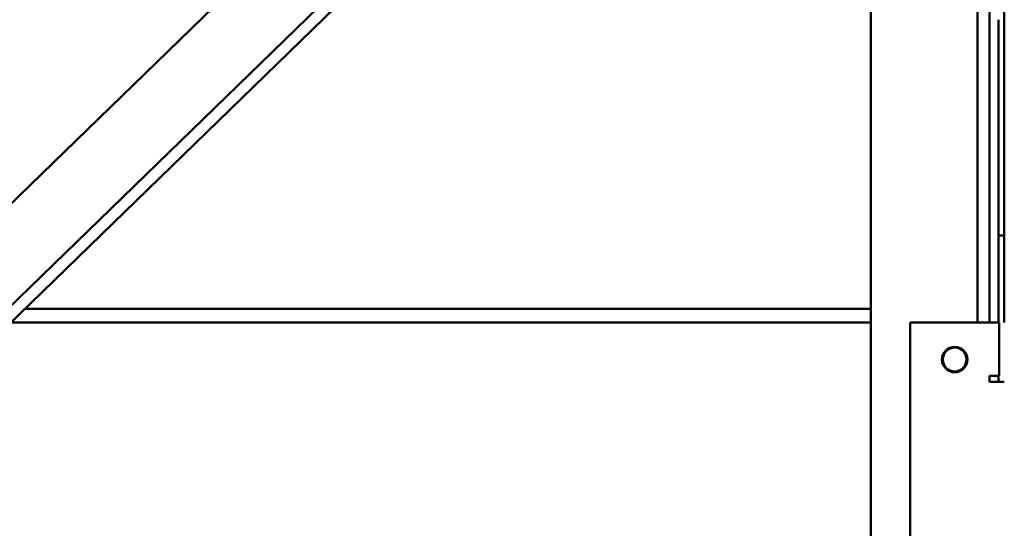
# Model space of a CAD drawing. Header units: millimetres. Extents: x -187 to 607, y -276 to 573.
# Tile 3 of 8: x -19 to 313, y 22 to 193. Entities that reach past the tile are written whole.
import ezdxf

# ---------------------------------------------------------------- set-up
doc = ezdxf.new("R2010")
doc.units = ezdxf.units.MM
doc.layers.add('Widoczne (ISO)', color=7, linetype='Continuous', lineweight=50)

msp = doc.modelspace()

# ---------------------------------------------------------------- linework, layer by layer
at = {"layer": 'Widoczne (ISO)'}
for p, q in [((308, 111.2), (308, 503.9)), ((-83.12, 72.26), (268, 412.98)), ((-86.29, 34.76), (299.66, 409.28)), ((-83.5, 31.89), (302.45, 406.41)), ((268, -230.6), (268, 372.98)), ((313, 282.9), (313, 120.68)), ((304, 233.9), (304, 91.4)), ((311, 91.4), (311, 193.43)), ((313, 120.68), (311, 120.68)), ((313, 91.4), (313, 120.68)), ((308, 91.4), (308, 111.2)), ((-17.43, 96), (268, 96)), ((-22.17, 91.4), (268, 91.4)), ((281.26, 91.4), (311.26, 91.4)), ((281.26, -248.6), (281.26, 91.4)), ((311.26, 91.4), (311.26, 73.4)), ((308, 73.4), (311.26, 73.4)), ((308, 71.4), (308, 73.4)), ((311, 73.4), (311, 71.4)), ((309, 71.4), (308, 71.4)), ((309, 71.4), (313, 71.4))]:
    msp.add_line(p, q, dxfattribs=at)
for radius in [4.3, 4]:
    msp.add_circle((296.26, 78.9), radius, dxfattribs=at)

doc.saveas('drawing.dxf')
